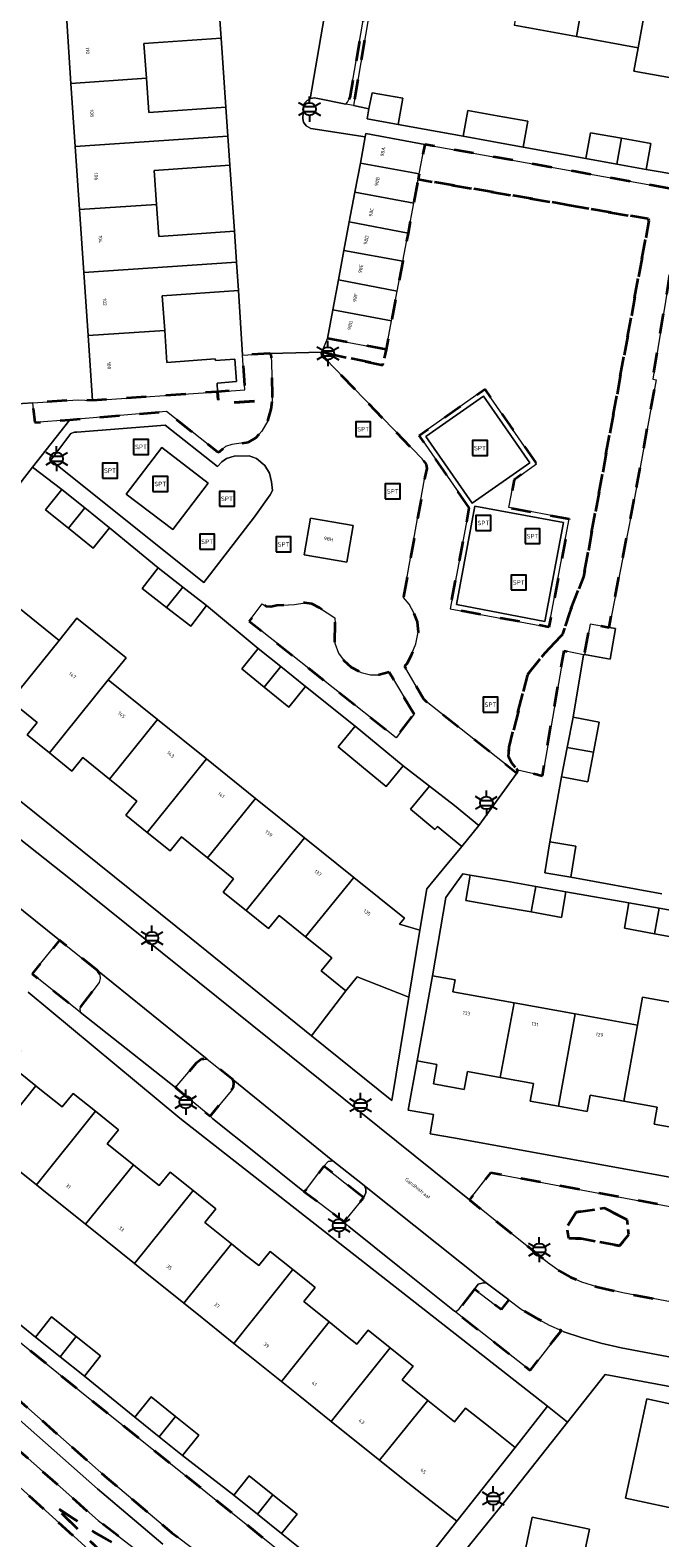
# Model space of a CAD drawing. Extents: x 105780 to 185197, y 477999 to 525027.
# Tile 117 of 256: x 106866 to 106929, y 479594 to 479746. Entities that reach past the tile are written whole.
import ezdxf
from ezdxf.enums import TextEntityAlignment as Align

# ---------------------------------------------------------------- set-up
doc = ezdxf.new("R2010")
doc.units = 0
doc.linetypes.add('XX-HIDDEN', pattern=[4, 2, -2])
for name, color, linetype, lineweight in [('B-GV-GR-MATERIAALGRENS-G', 252, 'XX-HIDDEN', 35), ('B-RO-IE-MEUBILAIR_WEGMEUBILAIR-S', 252, 'Continuous', 25), ('B-XX-KG-KADASTRAAL_BEBOUWING-G', 252, 'Continuous', 20), ('B1-WE-OG-BEBOUWING-T18', 7, 'Continuous', 18), ('B1-WE-OG-TERREIN_ERF-GV', 252, 'Continuous', 18), ('B1-WE-OG-TOPOGRAFIE-T18', 10, 'Continuous', 18), ('B1-WE-VH-VERHARDING_ASFALT-GV', 252, 'Continuous', 18), ('B1-WE-VH-VERHARDING_BETONSTRAATSTEEN-GV', 252, 'Continuous', 18), ('B1-WE-VH-VERHARDING_TEGEL-GV', 252, 'Continuous', 18), ('B1-WE-VH-VERHARDING_TEGEL_RUBBER-GV', 252, 'Continuous', 18)]:
    doc.layers.add(name, color=color, linetype=linetype, lineweight=lineweight)
doc.styles.add('NLCS-ISO', font='NLCS-ISO.ttf')
doc.styles.add('NLCS-ISO-M200-T18', font='NLCS-ISO.ttf', dxfattribs={"height": 0.36})

# ---------------------------------------------------------------- blocks, each defined once
blk = doc.blocks.new('B-SIE-WEG_LICHTMAST-SO')
at = {"ltscale": 0.1}
for p, q in [((-1.1, 0.63), (-2.19, 1.27)), ((0, 1.27), (0, 2.53)), ((1.1, 0.63), (2.19, 1.27)), ((-1.1, -0.63), (-2.19, -1.27)), ((0, -1.27), (0, -2.53)), ((1.1, -0.63), (2.19, -1.27))]:
    blk.add_line(p, q, dxfattribs=at)
at = {"flags": 128}
for points in [[(-1.16, 0.5), (1.16, 0.5)], [(-1.16, -0.5), (1.16, -0.5)]]:
    blk.add_lwpolyline(points, dxfattribs=at)
at = {"ltscale": 0.1}
blk.add_circle((0, 0), 1.27, dxfattribs=at)
at = {"style": 'NLCS-ISO'}
blk.add_attdef('TYPE', text='', height=1.8, dxfattribs=at).set_placement((0, 2.53), align=Align.BOTTOM_CENTER)
blk = doc.blocks.new('SIE-WEG_SPEELTOESTEL-SO')
at = {"flags": 128}
blk.add_lwpolyline([(-0.75, -0.75), (0.75, -0.75), (0.75, 0.75), (-0.75, 0.75)], close=True, dxfattribs=at)
at = {"style": 'NLCS-ISO'}
blk.add_text('SPT', height=0.45, dxfattribs=at).set_placement((0, 0), align=Align.MIDDLE_CENTER)

msp = doc.modelspace()

# ---------------------------------------------------------------- linework, layer by layer
at = {"layer": 'B-GV-GR-MATERIAALGRENS-G', "flags": 128}
for points in [[(106902.652, 479763.73), (106902.159, 479763.814), (106900.775, 479755.707), (106900.812, 479755.684), (106897.914, 479738.942), (106897.685, 479738.458), (106897.518, 479738.282), (106898.299, 479738.124)], [(106926.782, 479699.708), (106928.75, 479710.511), (106928.406, 479710.606), (106930.708, 479724.597), (106931.195, 479727.558), (106931.266, 479728.121), (106931.52, 479729.531), (106905.454, 479734.207), (106904.897, 479731.247), (106904.796, 479730.712), (106927.964, 479726.725), (106928.019, 479726.572), (106921.438, 479690.694), (106920.025, 479687.073), (106919.342, 479684.918), (106917.502, 479682.973), (106915.805, 479680.854), (106913.948, 479673.56), (106913.865, 479672.669), (106914.188, 479671.992), (106914.82, 479671.253), (106917.296, 479670.692), (106919.481, 479683.261), (106921.434, 479682.856), (106921.551, 479682.89), (106922.094, 479685.951), (106924.009, 479685.612)], [(106928.019, 479726.572), (106927.964, 479726.725), (106904.796, 479730.712), (106904.342, 479728.298), (106903.779, 479725.302), (106903.243, 479722.456), (106902.681, 479719.467), (106902.117, 479716.47), (106901.575, 479713.588), (106901.23, 479711.989), (106895.11, 479713.308), (106895.185, 479713.001), (106895.432, 479712.665), (106905.183, 479702.565), (106905.588, 479702.044), (106905.666, 479701.601), (106905.48, 479700.742), (106903.318, 479688.617), (106903.897, 479687.963), (106904.344, 479687.066), (106904.689, 479686.167), (106904.78, 479685.143), (106904.567, 479683.975), (106904.096, 479682.819), (106903.67, 479681.988), (106903.419, 479681.726), (106905.322, 479678.433), (106905.601, 479678.165), (106914.741, 479670.96), (106914.82, 479671.253), (106914.188, 479671.992), (106913.865, 479672.669), (106913.948, 479673.56), (106915.805, 479680.854), (106917.502, 479682.973), (106919.342, 479684.918), (106920.025, 479687.073), (106921.438, 479690.694)], [(106901.575, 479713.588), (106895.658, 479714.701), (106895.11, 479713.308), (106901.23, 479711.989)], [(106890.001, 479713.075), (106889.862, 479713.175), (106887.117, 479713.015), (106887.331, 479709.52), (106884.605, 479709.327), (106884.69, 479708.13), (106890.095, 479708.513), (106890.142, 479708.99)], [(106889.669, 479706.397), (106890.002, 479707.584), (106890.095, 479708.513), (106884.69, 479708.13), (106884.605, 479709.327), (106872.007, 479708.436), (106870.524, 479708.516), (106865.99, 479708.202), (106866.204, 479706.221), (106869.713, 479706.516), (106879.454, 479707.334), (106884.641, 479703.241), (106884.811, 479703.313), (106885.382, 479703.805), (106886.044, 479704.007), (106887.715, 479704.25), (106888.441, 479704.693), (106889.059, 479705.374)], [(106909.943, 479697.638), (106904.881, 479704.936), (106911.506, 479709.594), (106916.712, 479702.068), (106914.454, 479700.461), (106913.93, 479697.672), (106920.01, 479696.536), (106917.948, 479685.644), (106908.03, 479687.489)], [(106904.381, 479676.889), (106901.876, 479681.093), (106900.872, 479680.849), (106900, 479680.847), (106899.054, 479681.083), (106898.085, 479681.574), (106897.352, 479682.242), (106896.77, 479683.033), (106896.389, 479684.034), (106896.43, 479686.037), (106896.402, 479686.566), (106894.857, 479687.575), (106894.078, 479687.986), (106893.374, 479688.09), (106892.352, 479687.931), (106890.558, 479687.806), (106889.963, 479687.673), (106889.482, 479687.731), (106889.083, 479687.978), (106887.788, 479686.239), (106902.569, 479674.506)], [(106872.52, 479651.076), (106868.699, 479654.149), (106865.923, 479650.759), (106870.763, 479646.898), (106870.72, 479647.307), (106872.665, 479649.864), (106872.775, 479650.294), (106872.75, 479650.653)], [(106886.247, 479639.781), (106886.172, 479640.086), (106883.563, 479642.156), (106882.978, 479642.172), (106882.431, 479641.768), (106880.37, 479639.3), (106883.856, 479636.434), (106885.957, 479638.988), (106886.188, 479639.335)], [(106899.277, 479628.227), (106898.544, 479628.814), (106895.308, 479631.41), (106893.448, 479628.941), (106893.296, 479628.852), (106897.358, 479625.805), (106897.498, 479626.037), (106899.246, 479628.18)], [(106944.618, 479624.617), (106912.07, 479630.738), (106909.963, 479628.009), (106917.829, 479621.713), (106918.993, 479620.866), (106920.119, 479620.224), (106921.259, 479619.736), (106922.775, 479619.256), (106925.406, 479618.647), (106935.695, 479616.702), (106936.809, 479616.607), (106938.089, 479616.721), (106939.229, 479617.002), (106940.481, 479617.612), (106941.525, 479618.387), (106942.428, 479619.331), (106943.142, 479620.287), (106943.637, 479621.119), (106944.061, 479622.053), (106944.423, 479623.48)], [(106846.18, 479628.07), (106846.03, 479627.885), (106845.294, 479626.981), (106848.156, 479624.453), (106849.565, 479621.139), (106873.458, 479600.028), (106880.007, 479594.502), (106890.466, 479586.533), (106892.927, 479584.743), (106899.12, 479583.555), (106900.32, 479585.06), (106870.72, 479608.78), (106846.49, 479628.44)], [(106925.059, 479623.368), (106921.281, 479624.125), (106919.958, 479624.125), (106919.769, 479625.26), (106920.714, 479626.773), (106923.548, 479627.151), (106925.815, 479626.016), (106926.004, 479624.503)], [(106925.059, 479623.368), (106926.004, 479624.503), (106925.815, 479626.016), (106923.548, 479627.151), (106920.714, 479626.773), (106919.769, 479625.26), (106919.958, 479624.125), (106921.281, 479624.125)], [(106839.422, 479625.07), (106837.685, 479623.002), (106846.6, 479615.02), (106855.459, 479607.304), (106858.85, 479604.35), (106872.33, 479592.13), (106890.17, 479576.21), (106923.14, 479546.63), (106926.492, 479543.386), (106927.199, 479544.199), (106924.38, 479546.73), (106924.77, 479547.27), (106924.59, 479547.68), (106924.22, 479548.06), (106922.16, 479549.86), (106917.91, 479553.13), (106916.31, 479554.44), (106908.71, 479561.13), (106907.586, 479562.09), (106901.65, 479567.16), (106894.03, 479573.76), (106888.67, 479578.62), (106873.52, 479591.98), (106868.1, 479597.23), (106872.12, 479594.6), (106880.076, 479589.971), (106872.57, 479595.72), (106857.248, 479609.287)], [(106910.449, 479619.009), (106908.935, 479617.035), (106908.649, 479616.807), (106908.461, 479616.785), (106916.067, 479610.847), (106918.397, 479613.806), (106919.215, 479614.845), (106917.985, 479615.405), (106916.941, 479615.96), (106915.162, 479617.002), (106913.918, 479617.946), (106913.145, 479616.964)], [(106895.47, 479577.23), (106895.849, 479577.919), (106880.076, 479589.971), (106872.12, 479594.6), (106868.1, 479597.23), (106873.52, 479591.98), (106888.67, 479578.62), (106894.03, 479573.76), (106901.65, 479567.16), (106907.586, 479562.09), (106908.71, 479561.13), (106916.31, 479554.44), (106917.91, 479553.13), (106922.16, 479549.86), (106924.22, 479548.06), (106924.59, 479547.68), (106924.77, 479547.27), (106927.632, 479544.697), (106928.748, 479543.694), (106930.403, 479542.205), (106934.62, 479547.05), (106934.93, 479547.64), (106935.09, 479548.24), (106934.85, 479548.65), (106934.36, 479549.08), (106910.54, 479566.17)]]:
    msp.add_lwpolyline(points, close=True, dxfattribs=at)
at = {"layer": 'B-XX-KG-KADASTRAAL_BEBOUWING-G', "flags": 128}
for points in [[(106922.123, 479752.76), (106918.699, 479753.385), (106919.017, 479755.127), (106916.222, 479755.637), (106914.453, 479746.227), (106920.722, 479745.082)], [(106928.664, 479753.378), (106925.756, 479753.909), (106925.436, 479752.155), (106922.123, 479752.76), (106920.722, 479745.082), (106926.942, 479743.947)], [(106934.53, 479750.477), (106931.059, 479751.11), (106931.382, 479752.882), (106928.664, 479753.378), (106926.942, 479743.947), (106926.515, 479741.605), (106932.704, 479740.476), (106933.131, 479742.817)], [(106884.968, 479744.912), (106884.773, 479747.703), (106869.415, 479746.662), (106869.841, 479740.363), (106877.437, 479740.881), (106877.191, 479744.361)], [(106885.432, 479737.966), (106877.682, 479737.417), (106877.437, 479740.881), (106869.841, 479740.363), (106870.273, 479734.004), (106885.639, 479735.046)], [(106900.163, 479739.416), (106899.836, 479737.813), (106899.654, 479736.794), (106902.796, 479736.234), (106903.265, 479738.863)], [(106915.824, 479736.546), (106912.739, 479737.105), (106909.779, 479737.642), (106909.31, 479735.055), (106912.253, 479734.521), (106915.355, 479733.958)], [(106905.454, 479734.207), (106899.536, 479735.32), (106899.473, 479734.987), (106898.977, 479732.348), (106904.897, 479731.247)], [(106925.278, 479734.834), (106922.144, 479735.4), (106921.674, 479732.798), (106924.803, 479732.232)], [(106885.846, 479732.118), (106885.639, 479735.046), (106870.273, 479734.004), (106870.704, 479727.656), (106878.458, 479728.174), (106878.217, 479731.578)], [(106925.278, 479734.834), (106924.803, 479732.232), (106927.744, 479731.7), (106928.215, 479734.303)], [(106904.796, 479730.712), (106904.897, 479731.247), (106898.977, 479732.348), (106898.422, 479729.398), (106904.342, 479728.298)], [(106904.342, 479728.298), (106898.422, 479729.398), (106897.86, 479726.411), (106903.779, 479725.302)], [(106886.297, 479725.483), (106878.687, 479724.944), (106878.458, 479728.174), (106870.704, 479727.656), (106871.133, 479721.318), (106886.518, 479722.361)], [(106903.779, 479725.302), (106897.86, 479726.411), (106897.323, 479723.555), (106903.243, 479722.456)], [(106903.243, 479722.456), (106897.323, 479723.555), (106896.768, 479720.601), (106902.681, 479719.467)], [(106886.719, 479719.532), (106886.518, 479722.361), (106871.133, 479721.318), (106871.563, 479714.982), (106879.273, 479715.504), (106879.027, 479718.987)], [(106902.681, 479719.467), (106896.768, 479720.601), (106896.196, 479717.564), (106902.117, 479716.47)], [(106902.117, 479716.47), (106896.196, 479717.564), (106895.658, 479714.701), (106901.575, 479713.588)], [(106884.383, 479712.458), (106884.371, 479712.632), (106879.501, 479712.287), (106879.273, 479715.504), (106871.563, 479714.982), (106872.007, 479708.436), (106884.605, 479709.327), (106884.543, 479710.201), (106886.487, 479710.349), (106886.334, 479712.603)], [(106871.234, 479697.635), (106868.903, 479699.505), (106867.26, 479697.457), (106869.587, 479695.59)], [(106873.715, 479695.645), (106871.234, 479697.635), (106869.587, 479695.59), (106872.071, 479693.597)], [(106898.249, 479695.866), (106893.956, 479696.607), (106893.318, 479692.908), (106897.611, 479692.167)], [(106881.108, 479689.671), (106878.614, 479691.6), (106877.009, 479689.524), (106879.463, 479687.626)], [(106883.499, 479687.823), (106881.108, 479689.671), (106879.463, 479687.626), (106881.893, 479685.747)], [(106868.65, 479684.307), (106863.708, 479688.284), (106857.763, 479680.897), (106860.129, 479678.993), (106861.179, 479680.298), (106863.755, 479678.225)], [(106873.592, 479680.331), (106875.387, 479682.561), (106870.445, 479686.538), (106868.65, 479684.307), (106863.755, 479678.225), (106866.45, 479676.056), (106865.428, 479674.786), (106867.675, 479672.978)], [(106924.009, 479685.612), (106922.094, 479685.951), (106921.551, 479682.89), (106924.131, 479682.432), (106924.674, 479685.494)], [(106890.955, 479681.672), (106888.689, 479683.496), (106887.026, 479681.431), (106889.293, 479679.606)], [(106893.448, 479679.664), (106890.955, 479681.672), (106889.293, 479679.606), (106891.786, 479677.599)], [(106878.534, 479676.354), (106873.592, 479680.331), (106867.675, 479672.978), (106869.934, 479671.16), (106871.018, 479672.508), (106873.702, 479670.348)], [(106883.476, 479672.377), (106878.534, 479676.354), (106873.702, 479670.348), (106876.477, 479668.115), (106875.359, 479666.725), (106877.526, 479664.982)], [(106920.381, 479676.578), (106919.794, 479673.524), (106922.436, 479673.045), (106923.018, 479676.071)], [(106900.76, 479673.764), (106898.448, 479675.675), (106896.739, 479673.607), (106899.091, 479671.664), (106901.585, 479669.603), (106903.293, 479671.671)], [(106922.436, 479673.045), (106919.794, 479673.524), (106919.229, 479670.591), (106921.866, 479670.084)], [(106888.418, 479668.4), (106883.476, 479672.377), (106877.526, 479664.982), (106879.838, 479663.121), (106880.966, 479664.523), (106883.596, 479662.407)], [(106893.36, 479664.423), (106888.418, 479668.4), (106883.596, 479662.407), (106886.216, 479660.298), (106885.154, 479658.978), (106887.476, 479657.11)], [(106908.462, 479667.677), (106905.928, 479669.635), (106904.013, 479667.309), (106906.483, 479665.274), (106906.737, 479665.583), (106909.173, 479663.576), (106910.898, 479665.67)], [(106898.309, 479660.44), (106893.36, 479664.423), (106887.476, 479657.11), (106889.73, 479655.296), (106890.798, 479656.623), (106893.461, 479654.48)], [(106918.064, 479664.05), (106917.535, 479660.903), (106920.15, 479660.464), (106920.679, 479663.61)], [(106904.971, 479655.155), (106902.93, 479655.757), (106903.401, 479656.343), (106898.309, 479660.44), (106893.461, 479654.48), (106896.09, 479652.365), (106895.025, 479651.041), (106897.519, 479649.034), (106898.648, 479650.436), (106903.859, 479648.396)], [(106916.651, 479659.549), (106913.674, 479660.076), (106910.04, 479660.692), (106909.595, 479658.139), (106913.171, 479657.505), (106916.168, 479656.974)], [(106919.667, 479659.015), (106916.651, 479659.549), (106916.168, 479656.974), (106919.21, 479656.435)], [(106929.061, 479657.353), (106926.018, 479657.908), (106925.549, 479655.336), (106928.59, 479654.781)], [(106932.036, 479656.81), (106929.061, 479657.353), (106928.59, 479654.781), (106931.567, 479654.238)], [(106914.452, 479647.817), (106908.293, 479648.926), (106908.512, 479650.141), (106906.248, 479650.548), (106904.708, 479641.986), (106906.676, 479641.631), (106906.322, 479639.663), (106909.431, 479639.104), (106909.755, 479640.904), (106913.045, 479640.312)], [(106920.614, 479646.709), (106914.452, 479647.817), (106913.045, 479640.312), (106916.4, 479639.709), (106916.081, 479637.94), (106918.918, 479637.429)], [(106933.071, 479644.468), (106933.577, 479647.281), (106927.379, 479648.396), (106926.873, 479645.583), (106925.496, 479637.932), (106928.855, 479637.328), (106928.55, 479635.635), (106931.368, 479635.128)], [(106926.873, 479645.583), (106920.614, 479646.709), (106918.918, 479637.429), (106921.806, 479636.91), (106922.1, 479638.543), (106925.496, 479637.932)], [(106866.318, 479639.466), (106863.677, 479641.584), (106864.8, 479642.983), (106862.322, 479644.971), (106856.36, 479637.539), (106861.475, 479633.436)], [(106872.296, 479636.919), (106870.052, 479638.719), (106868.954, 479637.351), (106866.551, 479639.279), (106866.318, 479639.466), (106861.475, 479633.436), (106861.712, 479633.246), (106866.357, 479629.52)], [(106876.132, 479631.512), (106873.471, 479633.646), (106874.608, 479635.064), (106872.845, 479636.479), (106872.296, 479636.919), (106866.357, 479629.52), (106866.908, 479629.078), (106871.295, 479625.558)], [(106882.139, 479628.938), (106879.821, 479630.798), (106878.725, 479629.432), (106876.904, 479630.893), (106876.132, 479631.512), (106871.295, 479625.558), (106872.104, 479624.909), (106876.251, 479621.582)], [(106885.99, 479623.587), (106883.32, 479625.728), (106884.424, 479627.105), (106883.195, 479628.091), (106882.139, 479628.938), (106876.251, 479621.582), (106877.3, 479620.741), (106881.202, 479617.61)], [(106892.179, 479620.982), (106889.889, 479622.819), (106888.737, 479621.383), (106887.287, 479622.546), (106885.99, 479623.587), (106881.202, 479617.61), (106882.495, 479616.573), (106886.25, 479613.561)], [(106895.836, 479615.715), (106893.286, 479617.761), (106894.425, 479619.181), (106893.635, 479619.814), (106892.179, 479620.982), (106886.25, 479613.561), (106887.691, 479612.405), (106891.026, 479609.729)], [(106870.372, 479614.237), (106867.867, 479616.23), (106866.253, 479614.2), (106868.751, 479612.213)], [(106901.971, 479613.118), (106899.743, 479614.906), (106898.608, 479613.491), (106897.692, 479614.226), (106895.836, 479615.715), (106891.026, 479609.729), (106892.887, 479608.237), (106896.05, 479605.699)], [(106870.372, 479614.237), (106868.751, 479612.213), (106871.198, 479610.267), (106872.812, 479612.296)], [(106905.752, 479607.827), (106903.176, 479609.894), (106904.278, 479611.267), (106904.023, 479611.472), (106901.971, 479613.118), (106896.05, 479605.699), (106898.083, 479604.068), (106900.901, 479601.807)], [(106880.368, 479606.2), (106877.896, 479608.191), (106876.252, 479606.149), (106878.732, 479604.152)], [(106912.032, 479605.094), (106909.572, 479607.05), (106908.456, 479605.658), (106908.117, 479605.93), (106905.752, 479607.827), (106900.901, 479601.807), (106903.279, 479599.9), (106906.094, 479597.694), (106908.69, 479595.66), (106914.572, 479603.074)], [(106938.441, 479603.267), (106933.063, 479604.426), (106933.565, 479606.751), (106927.81, 479607.992), (106925.653, 479597.988), (106931.955, 479596.629), (106931.847, 479596.128), (106936.677, 479595.086)], [(106880.368, 479606.2), (106878.732, 479604.152), (106881.057, 479602.28), (106882.701, 479604.321)], [(106890.167, 479598.326), (106887.778, 479600.227), (106886.22, 479598.269), (106888.607, 479596.37)], [(106890.167, 479598.326), (106888.607, 479596.37), (106891.05, 479594.427), (106892.607, 479596.385)], [(106918.396, 479583.844), (106917.873, 479581.338), (106922.431, 479580.385), (106922.955, 479582.892), (106927.222, 479582.001), (106928.957, 479590.311), (106921.421, 479591.884), (106922.043, 479594.864), (106916.271, 479596.07), (106915.299, 479591.415), (106917.759, 479590.901), (106916.373, 479584.267)]]:
    msp.add_lwpolyline(points, close=True, dxfattribs=at)
at = {"layer": 'B1-WE-OG-TERREIN_ERF-GV', "flags": 128}
for points in [[(106868.984, 479753.015), (106868.556, 479759.333), (106868.126, 479765.665), (106867.696, 479772.005), (106867.253, 479778.541), (106858.156, 479778.001), (106859.709, 479756.995), (106862.882, 479707.997), (106865.99, 479708.202), (106870.524, 479708.516), (106872.007, 479708.436), (106871.563, 479714.982), (106871.133, 479721.318), (106870.704, 479727.656), (106870.273, 479734.004), (106869.841, 479740.363), (106869.415, 479746.662)], [(106884.968, 479744.912), (106877.191, 479744.361), (106877.437, 479740.881), (106877.682, 479737.417), (106885.432, 479737.966)], [(106885.846, 479732.118), (106878.217, 479731.578), (106878.458, 479728.174), (106878.687, 479724.944), (106886.297, 479725.483)], [(106886.719, 479719.532), (106879.027, 479718.987), (106879.273, 479715.504), (106879.501, 479712.287), (106884.371, 479712.632), (106884.383, 479712.458), (106886.334, 479712.603), (106886.487, 479710.349), (106884.543, 479710.201), (106884.605, 479709.327), (106887.331, 479709.52), (106887.117, 479713.015)], [(106903.859, 479648.396), (106898.648, 479650.436), (106897.519, 479649.034), (106894.057, 479644.522), (106902.147, 479637.986)], [(106928.55, 479635.635), (106928.855, 479637.328), (106925.496, 479637.932), (106922.1, 479638.543), (106921.806, 479636.91), (106918.918, 479637.429), (106916.081, 479637.94), (106916.4, 479639.709), (106913.045, 479640.312), (106909.755, 479640.904), (106909.431, 479639.104), (106906.322, 479639.663), (106906.676, 479641.631), (106904.708, 479641.986), (106903.779, 479637.044), (106906.337, 479636.581), (106905.99, 479634.662), (106908.548, 479634.199), (106936.932, 479629.059), (106938.152, 479635.693), (106934.526, 479636.346), (106934.215, 479634.616), (106931.368, 479635.128)], [(106938.441, 479603.267), (106936.677, 479595.086), (106931.847, 479596.128), (106931.955, 479596.629), (106925.653, 479597.988), (106927.81, 479607.992), (106933.565, 479606.751), (106933.063, 479604.426)], [(106928.957, 479590.311), (106927.222, 479582.001), (106922.955, 479582.892), (106922.431, 479580.385), (106917.873, 479581.338), (106918.396, 479583.844), (106916.373, 479584.267), (106917.759, 479590.901), (106915.299, 479591.415), (106916.271, 479596.07), (106922.043, 479594.864), (106921.421, 479591.884)]]:
    msp.add_lwpolyline(points, close=True, dxfattribs=at)
for points in [[(106902.652, 479763.73), (106898.299, 479738.124), (106899.836, 479737.813), (106900.163, 479739.416), (106903.265, 479738.863), (106902.796, 479736.234), (106909.31, 479735.055), (106909.779, 479737.642), (106912.739, 479737.105), (106915.824, 479736.546), (106915.355, 479733.958), (106921.674, 479732.798), (106922.144, 479735.4), (106925.278, 479734.834), (106928.215, 479734.303), (106927.744, 479731.7), (106934.341, 479730.582)], [(106966.196, 479746.593), (106964.463, 479737.097), (106958.046, 479738.268), (106951.825, 479739.404), (106945.605, 479740.54), (106939.384, 479741.675), (106933.131, 479742.817), (106932.704, 479740.476), (106926.515, 479741.605), (106926.942, 479743.947), (106920.722, 479745.082), (106914.453, 479746.227)], [(106930.708, 479724.597), (106928.406, 479710.606), (106928.75, 479710.511), (106926.782, 479699.708), (106924.009, 479685.612), (106924.674, 479685.494), (106924.131, 479682.432), (106921.551, 479682.89), (106921.434, 479682.856), (106920.381, 479676.578), (106923.018, 479676.071), (106922.436, 479673.045), (106921.866, 479670.084), (106919.229, 479670.591), (106918.064, 479664.05), (106920.679, 479663.61), (106920.15, 479660.464), (106929.32, 479658.817)], [(106863.708, 479688.284), (106868.65, 479684.307), (106870.445, 479686.538), (106875.387, 479682.561), (106873.592, 479680.331), (106878.534, 479676.354), (106883.476, 479672.377), (106888.418, 479668.4), (106893.36, 479664.423), (106898.309, 479660.44), (106903.401, 479656.343), (106902.93, 479655.757), (106904.971, 479655.155), (106905.652, 479659.302), (106907.204, 479661.186), (106909.173, 479663.576), (106906.737, 479665.583), (106906.483, 479665.274), (106904.013, 479667.309), (106905.928, 479669.635), (106903.293, 479671.671), (106901.585, 479669.603), (106899.091, 479671.664), (106896.739, 479673.607), (106898.448, 479675.675), (106893.448, 479679.664), (106891.786, 479677.599), (106889.293, 479679.606), (106887.026, 479681.431), (106888.689, 479683.496), (106883.499, 479687.823), (106881.893, 479685.747), (106879.463, 479687.626), (106877.009, 479689.524), (106878.614, 479691.6), (106873.715, 479695.645), (106872.071, 479693.597), (106869.587, 479695.59), (106867.26, 479697.457), (106868.903, 479699.505), (106865.979, 479701.753), (106862.036, 479696.723)], [(106849.157, 479680.637), (106881.941, 479654.311), (106894.057, 479644.522), (106897.519, 479649.034), (106895.025, 479651.041), (106896.09, 479652.365), (106893.461, 479654.48), (106890.798, 479656.623), (106889.73, 479655.296), (106887.476, 479657.11), (106885.154, 479658.978), (106886.216, 479660.298), (106883.596, 479662.407), (106880.966, 479664.523), (106879.838, 479663.121), (106877.526, 479664.982), (106875.359, 479666.725), (106876.477, 479668.115), (106873.702, 479670.348), (106871.018, 479672.508), (106869.934, 479671.16), (106867.675, 479672.978), (106865.428, 479674.786), (106866.45, 479676.056), (106863.755, 479678.225)], [(106931.567, 479654.238), (106928.59, 479654.781), (106925.549, 479655.336), (106926.018, 479657.908), (106919.667, 479659.015), (106919.21, 479656.435), (106916.168, 479656.974), (106913.171, 479657.505), (106909.595, 479658.139), (106910.04, 479660.692), (106909.301, 479660.817), (106907.576, 479658.422), (106906.248, 479650.548), (106908.512, 479650.141), (106908.293, 479648.926), (106914.452, 479647.817), (106920.614, 479646.709), (106926.873, 479645.583), (106927.379, 479648.396), (106933.577, 479647.281)], [(106863.677, 479641.584), (106866.318, 479639.466), (106866.551, 479639.279), (106868.954, 479637.351), (106870.052, 479638.719), (106872.296, 479636.919), (106872.845, 479636.479), (106874.608, 479635.064), (106873.471, 479633.646), (106876.132, 479631.512), (106876.904, 479630.893), (106878.725, 479629.432), (106879.821, 479630.798), (106882.139, 479628.938), (106883.195, 479628.091), (106884.424, 479627.105), (106883.32, 479625.728), (106885.99, 479623.587), (106887.287, 479622.546), (106888.737, 479621.383), (106889.889, 479622.819), (106892.179, 479620.982), (106893.635, 479619.814), (106894.425, 479619.181), (106893.286, 479617.761), (106895.836, 479615.715), (106897.692, 479614.226), (106898.608, 479613.491), (106899.743, 479614.906), (106901.971, 479613.118), (106904.023, 479611.472), (106904.278, 479611.267), (106903.176, 479609.894), (106905.752, 479607.827), (106908.117, 479605.93), (106908.456, 479605.658), (106909.572, 479607.05), (106912.032, 479605.094), (106914.572, 479603.074), (106917.82, 479607.23), (106880.807, 479636.227), (106865.534, 479648.902)], [(106901.277, 479586.272), (106908.69, 479595.66), (106906.094, 479597.694), (106903.279, 479599.9), (106900.901, 479601.807), (106898.083, 479604.068), (106896.05, 479605.699), (106892.887, 479608.237), (106891.026, 479609.729), (106887.691, 479612.405), (106886.25, 479613.561), (106882.495, 479616.573), (106881.202, 479617.61), (106877.3, 479620.741), (106876.251, 479621.582), (106872.104, 479624.909), (106871.295, 479625.558), (106866.908, 479629.078), (106866.357, 479629.52), (106861.712, 479633.246)], [(106861.305, 479618.207), (106866.253, 479614.2), (106867.867, 479616.23), (106870.372, 479614.237), (106872.812, 479612.296), (106871.198, 479610.267), (106876.252, 479606.149), (106877.896, 479608.191), (106880.368, 479606.2), (106882.701, 479604.321), (106881.057, 479602.28), (106886.22, 479598.269), (106887.778, 479600.227), (106890.167, 479598.326), (106892.607, 479596.385), (106891.05, 479594.427), (106896.236, 479590.261)], [(106940.384, 479591.798), (106943.132, 479606.808), (106923.62, 479610.43), (106919.839, 479605.637), (106913.53, 479597.64), (106900.695, 479581.814)]]:
    msp.add_lwpolyline(points, dxfattribs=at)
at = {"layer": 'B1-WE-VH-VERHARDING_ASFALT-GV', "flags": 128}
for points in [[(106935.695, 479616.702), (106925.406, 479618.647), (106922.775, 479619.256), (106921.259, 479619.736), (106920.119, 479620.224), (106918.993, 479620.866), (106917.829, 479621.713), (106909.963, 479628.009), (106869.96, 479660.14), (106842.27, 479682.04)], [(106837.76, 479679.04), (106868.699, 479654.149), (106872.52, 479651.076), (106883.563, 479642.156), (106886.172, 479640.086), (106896.207, 479631.932), (106899.174, 479629.586), (106899.406, 479629.402), (106911.649, 479619.667), (106913.918, 479617.946), (106915.162, 479617.002), (106916.941, 479615.96), (106917.985, 479615.405), (106919.215, 479614.845), (106919.454, 479614.736), (106921.195, 479614.141), (106923.191, 479613.57), (106925.22, 479613.101), (106947.103, 479609)], [(106879.1, 479593.37), (106872.51, 479598.93), (106848.359, 479620.27), (106841.127, 479626.659), (106839.422, 479625.07), (106857.248, 479609.287), (106872.57, 479595.72), (106880.076, 479589.971)], [(106837.666, 479617.221), (106833.702, 479620.288), (106831.43, 479617.88), (106832.414, 479617.116), (106832.51, 479617.03), (106841.157, 479609.27), (106876.18, 479577.84), (106887.59, 479567.67), (106897.55, 479558.65), (106921.246, 479537.354), (106926.492, 479543.386), (106923.14, 479546.63), (106890.17, 479576.21), (106872.33, 479592.13), (106858.85, 479604.35), (106855.459, 479607.304), (106846.6, 479615.02), (106837.685, 479623.002)]]:
    msp.add_lwpolyline(points, dxfattribs=at)
at = {"layer": 'B1-WE-VH-VERHARDING_BETONSTRAATSTEEN-GV', "flags": 128}
msp.add_lwpolyline([(106884.773, 479747.703), (106884.968, 479744.912), (106885.432, 479737.966), (106885.639, 479735.046), (106885.846, 479732.118), (106886.297, 479725.483), (106886.518, 479722.361), (106886.719, 479719.532), (106887.117, 479713.015), (106889.862, 479713.175), (106895.11, 479713.308), (106895.658, 479714.701), (106896.196, 479717.564), (106896.768, 479720.601), (106897.323, 479723.555), (106897.86, 479726.411), (106898.422, 479729.398), (106898.977, 479732.348), (106899.473, 479734.987), (106893.981, 479735.81), (106893.53, 479736.074), (106893.265, 479736.462), (106893.188, 479736.836), (106893.264, 479738.035), (106893.36, 479738.38), (106893.61, 479738.642), (106893.913, 479738.816), (106896.952, 479756.37)], dxfattribs=at)
for points in [[(106900.812, 479755.684), (106900.775, 479755.707), (106900.708, 479755.75), (106896.952, 479756.37), (106893.913, 479738.816), (106893.982, 479738.855), (106894.323, 479738.897), (106894.701, 479738.837), (106897.518, 479738.282), (106897.685, 479738.458), (106897.914, 479738.942)], [(106872.52, 479651.076), (106872.75, 479650.653), (106872.775, 479650.294), (106872.665, 479649.864), (106870.72, 479647.307), (106870.763, 479646.898), (106875.409, 479643.224), (106880.37, 479639.3), (106882.431, 479641.768), (106882.978, 479642.172), (106883.563, 479642.156)], [(106886.172, 479640.086), (106886.247, 479639.781), (106886.188, 479639.335), (106885.957, 479638.988), (106883.856, 479636.434), (106884.12, 479636.159), (106888.577, 479632.586), (106893.175, 479628.901), (106893.296, 479628.852), (106893.448, 479628.941), (106895.308, 479631.41), (106895.727, 479631.848), (106896.207, 479631.932)], [(106899.406, 479629.402), (106899.517, 479629.092), (106899.509, 479628.698), (106899.395, 479628.405), (106899.277, 479628.227), (106899.246, 479628.18), (106897.498, 479626.037), (106897.358, 479625.805), (106897.46, 479625.666), (106897.805, 479625.308), (106902.921, 479621.216), (106908.461, 479616.785), (106908.649, 479616.807), (106908.935, 479617.035), (106910.449, 479619.009), (106910.83, 479619.506), (106911.374, 479619.655), (106911.649, 479619.667)]]:
    msp.add_lwpolyline(points, close=True, dxfattribs=at)
at = {"layer": 'B1-WE-VH-VERHARDING_TEGEL-GV', "flags": 128}
for points in [[(106934.341, 479730.582), (106927.744, 479731.7), (106924.803, 479732.232), (106921.674, 479732.798), (106915.355, 479733.958), (106912.253, 479734.521), (106909.31, 479735.055), (106902.796, 479736.234), (106899.654, 479736.794), (106899.836, 479737.813), (106898.299, 479738.124), (106897.518, 479738.282), (106894.701, 479738.837), (106894.323, 479738.897), (106893.982, 479738.855), (106893.913, 479738.816), (106893.61, 479738.642), (106893.36, 479738.38), (106893.264, 479738.035), (106893.188, 479736.836), (106893.265, 479736.462), (106893.53, 479736.074), (106893.981, 479735.81), (106899.473, 479734.987), (106899.536, 479735.32), (106905.454, 479734.207), (106931.52, 479729.531)], [(106862.036, 479696.723), (106865.979, 479701.753), (106869.713, 479706.516), (106866.204, 479706.221), (106865.99, 479708.202), (106862.882, 479707.997)], [(106842.27, 479682.04), (106869.96, 479660.14), (106909.963, 479628.009), (106912.07, 479630.738), (106944.618, 479624.617)], [(106929.32, 479658.817), (106920.15, 479660.464), (106917.535, 479660.903), (106918.064, 479664.05), (106919.229, 479670.591), (106919.794, 479673.524), (106920.381, 479676.578), (106921.434, 479682.856), (106919.481, 479683.261), (106917.296, 479670.692), (106914.82, 479671.253), (106914.741, 479670.96), (106910.898, 479665.67), (106909.173, 479663.576), (106907.204, 479661.186), (106905.652, 479659.302), (106904.971, 479655.155), (106903.859, 479648.396), (106902.147, 479637.986), (106894.057, 479644.522), (106881.941, 479654.311), (106849.157, 479680.637)], [(106947.103, 479609), (106925.22, 479613.101), (106923.191, 479613.57), (106921.195, 479614.141), (106919.454, 479614.736), (106919.215, 479614.845), (106918.397, 479613.806), (106916.067, 479610.847), (106908.461, 479616.785), (106902.921, 479621.216), (106897.805, 479625.308), (106897.46, 479625.666), (106897.358, 479625.805), (106893.296, 479628.852), (106893.175, 479628.901), (106888.577, 479632.586), (106884.12, 479636.159), (106883.856, 479636.434), (106880.37, 479639.3), (106875.409, 479643.224), (106870.763, 479646.898), (106865.923, 479650.759), (106868.699, 479654.149), (106837.76, 479679.04)], [(106936.932, 479629.059), (106908.548, 479634.199), (106905.99, 479634.662), (106906.337, 479636.581), (106903.779, 479637.044), (106904.708, 479641.986), (106906.248, 479650.548), (106907.576, 479658.422), (106909.301, 479660.817), (106910.04, 479660.692), (106913.674, 479660.076), (106916.651, 479659.549), (106919.667, 479659.015), (106926.018, 479657.908), (106929.061, 479657.353), (106932.036, 479656.81)], [(106865.534, 479648.902), (106880.807, 479636.227), (106917.82, 479607.23), (106919.839, 479605.637), (106923.62, 479610.43), (106943.132, 479606.808)], [(106890.466, 479586.533), (106880.007, 479594.502), (106873.458, 479600.028), (106849.565, 479621.139), (106848.156, 479624.453), (106845.294, 479626.981), (106846.03, 479627.885), (106846.18, 479628.07), (106846.49, 479628.44), (106845.203, 479629.461), (106844.676, 479628.814), (106844.067, 479628.066), (106843.68, 479628.407), (106841.605, 479628.173), (106841.127, 479626.659), (106843.203, 479626.894), (106846.95, 479623.583), (106848.359, 479620.27), (106872.51, 479598.93), (106879.1, 479593.37)], [(106846.49, 479628.44), (106870.72, 479608.78), (106900.32, 479585.06)], [(106896.236, 479590.261), (106891.05, 479594.427), (106888.607, 479596.37), (106886.22, 479598.269), (106881.057, 479602.28), (106878.732, 479604.152), (106876.252, 479606.149), (106871.198, 479610.267), (106868.751, 479612.213), (106866.253, 479614.2), (106861.305, 479618.207)]]:
    msp.add_lwpolyline(points, dxfattribs=at)
for points in [[(106895.11, 479713.308), (106889.862, 479713.175), (106890.001, 479713.075), (106890.142, 479708.99), (106890.095, 479708.513), (106890.002, 479707.584), (106889.669, 479706.397), (106889.059, 479705.374), (106888.441, 479704.693), (106887.715, 479704.25), (106886.044, 479704.007), (106885.382, 479703.805), (106884.811, 479703.313), (106884.641, 479703.241), (106879.454, 479707.334), (106869.713, 479706.516), (106865.979, 479701.753), (106868.903, 479699.505), (106871.234, 479697.635), (106873.715, 479695.645), (106878.614, 479691.6), (106881.108, 479689.671), (106883.499, 479687.823), (106888.689, 479683.496), (106890.955, 479681.672), (106893.448, 479679.664), (106898.448, 479675.675), (106900.76, 479673.764), (106903.293, 479671.671), (106905.928, 479669.635), (106908.462, 479667.677), (106910.898, 479665.67), (106914.741, 479670.96), (106905.601, 479678.165), (106905.322, 479678.433), (106903.419, 479681.726), (106903.67, 479681.988), (106904.096, 479682.819), (106904.567, 479683.975), (106904.78, 479685.143), (106904.689, 479686.167), (106904.344, 479687.066), (106903.897, 479687.963), (106903.318, 479688.617), (106905.48, 479700.742), (106905.666, 479701.601), (106905.588, 479702.044), (106905.183, 479702.565), (106895.432, 479712.665), (106895.185, 479713.001)], [(106909.943, 479697.638), (106908.03, 479687.489), (106917.948, 479685.644), (106920.01, 479696.536), (106913.93, 479697.672), (106914.454, 479700.461), (106916.712, 479702.068), (106911.506, 479709.594), (106904.881, 479704.936)], [(106911.363, 479708.883), (106916.022, 479702.179), (106910.219, 479698.122), (106905.554, 479704.816)], [(106883.22, 479690.141), (106888.308, 479696.754), (106889.902, 479698.944), (106890.115, 479699.376), (106890.044, 479700.247), (106889.836, 479701.149), (106889.341, 479701.891), (106888.521, 479702.608), (106887.78, 479702.883), (106886.258, 479702.832), (106885.511, 479702.61), (106885.022, 479702.275), (106884.605, 479701.804), (106879.33, 479705.981), (106870.444, 479705.269), (106870.194, 479705.249), (106869.838, 479705.121), (106867.81, 479702.442)], [(106883.22, 479690.141), (106867.81, 479702.442), (106869.838, 479705.121), (106870.194, 479705.249), (106870.444, 479705.269), (106879.33, 479705.981), (106884.605, 479701.804), (106885.022, 479702.275), (106885.511, 479702.61), (106886.258, 479702.832), (106887.78, 479702.883), (106888.521, 479702.608), (106889.341, 479701.891), (106889.836, 479701.149), (106890.044, 479700.247), (106890.115, 479699.376), (106889.902, 479698.944), (106888.308, 479696.754)], [(106875.41, 479699.023), (106878.976, 479703.709), (106883.661, 479700.143), (106880.095, 479695.458)], [(106875.41, 479699.023), (106880.095, 479695.458), (106883.661, 479700.143), (106878.976, 479703.709)], [(106910.487, 479697.823), (106919.419, 479696.169), (106917.557, 479686.222), (106908.647, 479687.915)], [(106898.249, 479695.866), (106897.611, 479692.167), (106893.318, 479692.908), (106893.956, 479696.607)], [(106904.381, 479676.889), (106902.569, 479674.506), (106887.788, 479686.239), (106889.083, 479687.978), (106889.482, 479687.731), (106889.963, 479687.673), (106890.558, 479687.806), (106892.352, 479687.931), (106893.374, 479688.09), (106894.078, 479687.986), (106894.857, 479687.575), (106896.402, 479686.566), (106896.43, 479686.037), (106896.389, 479684.034), (106896.77, 479683.033), (106897.352, 479682.242), (106898.085, 479681.574), (106899.054, 479681.083), (106900, 479680.847), (106900.872, 479680.849), (106901.876, 479681.093)], [(106896.207, 479631.932), (106895.727, 479631.848), (106895.308, 479631.41), (106898.544, 479628.814), (106899.277, 479628.227), (106899.395, 479628.405), (106899.509, 479628.698), (106899.517, 479629.092), (106899.406, 479629.402), (106899.174, 479629.586)], [(106911.649, 479619.667), (106911.374, 479619.655), (106910.83, 479619.506), (106910.449, 479619.009), (106913.145, 479616.964), (106913.918, 479617.946)], [(106919.839, 479605.637), (106917.82, 479607.23), (106914.572, 479603.074), (106908.69, 479595.66), (106901.277, 479586.272), (106900.32, 479585.06), (106899.12, 479583.555), (106898.099, 479582.275), (106896.54, 479580.32), (106898.398, 479578.968), (106899.31, 479580.098), (106900.695, 479581.814), (106913.53, 479597.64)]]:
    msp.add_lwpolyline(points, close=True, dxfattribs=at)
at = {"layer": 'B1-WE-VH-VERHARDING_TEGEL_RUBBER-GV', "flags": 128}
for points in [[(106911.363, 479708.883), (106905.554, 479704.816), (106910.219, 479698.122), (106916.022, 479702.179)], [(106910.487, 479697.823), (106908.647, 479687.915), (106917.557, 479686.222), (106919.419, 479696.169)]]:
    msp.add_lwpolyline(points, close=True, dxfattribs=at)

# ---------------------------------------------------------------- block references
at = {"layer": 'B-RO-IE-MEUBILAIR_WEGMEUBILAIR-S', "xscale": 0.5, "yscale": 0.5, "zscale": 0.5}
for p in [(106893.856, 479737.773), (106895.7, 479713.183), (106868.392, 479702.587), (106911.666, 479667.944), (106877.996, 479654.345), (106881.396, 479637.836), (106898.995, 479637.522), (106896.826, 479625.436), (106916.987, 479622.985), (106912.36, 479597.937)]:
    msp.add_blockref('B-SIE-WEG_LICHTMAST-SO', p, dxfattribs=at)
at = {"layer": 'B-RO-IE-MEUBILAIR_WEGMEUBILAIR-S'}
for p in [(106899.255, 479705.56), (106876.896, 479703.772), (106911.012, 479703.657), (106873.766, 479701.387), (106878.834, 479700.045), (106885.541, 479698.555), (106902.236, 479699.3), (106911.361, 479696.121), (106883.554, 479694.232), (106891.238, 479693.965), (106916.303, 479694.794), (106914.919, 479690.132), (106912.074, 479677.835)]:
    msp.add_blockref('SIE-WEG_SPEELTOESTEL-SO', p, dxfattribs=at)

# ---------------------------------------------------------------- texts
at = {"layer": 'B1-WE-OG-BEBOUWING-T18', "style": 'NLCS-ISO-M200-T18'}
for s, rotation, p in [('110', 273.9, (106871.523, 479743.643)), ('108', 273.9, (106871.948, 479737.366)), ('98A', 79.4, (106901.225, 479733.481)), ('106', 273.9, (106872.381, 479730.995)), ('98B', 79.3, (106900.664, 479730.497)), ('98C', 79.3, (106900.079, 479727.387)), ('104', 273.9, (106872.808, 479724.694)), ('98D', 79.3, (106899.554, 479724.596)), ('98E', 79.4, (106899.01, 479721.704)), ('102', 273.9, (106873.237, 479718.358)), ('98F', 79.3, (106898.464, 479718.798)), ('98G', 79.4, (106897.938, 479716.007)), ('100', 273.9, (106873.671, 479711.964)), ('98H', 350.2, (106895.776, 479694.513)), ('147', 321.2, (106869.993, 479680.787)), ('145', 321.2, (106874.935, 479676.81)), ('143', 321.2, (106879.877, 479672.833)), ('141', 321.2, (106884.966, 479668.738)), ('139', 321.2, (106889.761, 479664.879)), ('137', 321.2, (106894.703, 479660.902)), ('135', 321.2, (106899.645, 479656.925)), ('133', 349.8, (106909.663, 479646.784)), ('131', 349.8, (106916.542, 479645.684)), ('129', 349.8, (106923.053, 479644.625)), ('31', 321.3, (106869.575, 479629.375)), ('33', 321.3, (106874.918, 479625.089)), ('35', 321.3, (106879.723, 479621.234)), ('37', 321.3, (106884.529, 479617.379)), ('39', 321.3, (106889.515, 479613.379)), ('41', 321.3, (106894.342, 479609.506)), ('43', 321.3, (106899.101, 479605.689)), ('45', 321.3, (106905.313, 479600.706))]:
    msp.add_text(s, height=0.36, rotation=rotation, dxfattribs=at).set_placement(p, align=Align.MIDDLE)
at = {"layer": 'B1-WE-OG-TOPOGRAFIE-T18', "style": 'NLCS-ISO-M200-T18'}
msp.add_text('Gandhistraat', height=0.36, rotation=321.6, dxfattribs=at).set_placement((106904.754, 479629.164), align=Align.MIDDLE)

doc.saveas('drawing.dxf')
